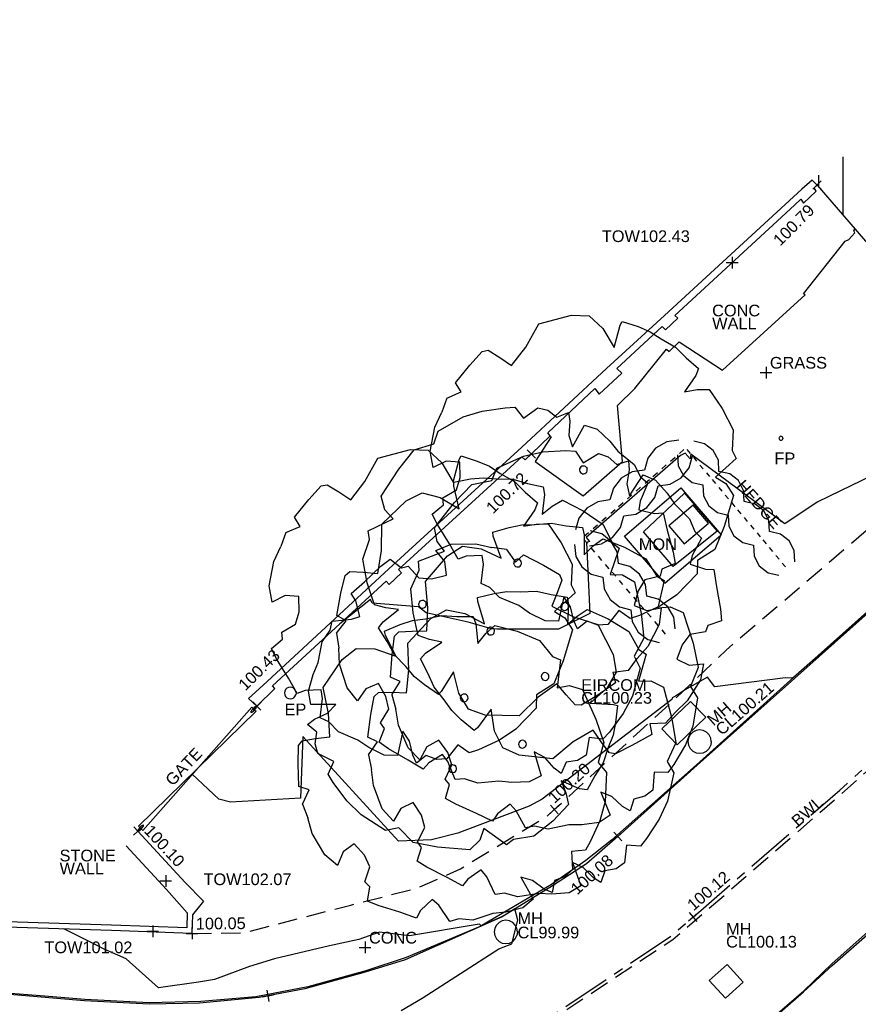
# Model space of a CAD drawing. Extents: x 635157 to 635442, y 694407 to 694910.
# Tile 15 of 103: x 635331 to 635353, y 694454 to 694479. Entities that reach past the tile are written whole.
import ezdxf

# ---------------------------------------------------------------- set-up
doc = ezdxf.new("R2010")
doc.units = 0
doc.header["$MEASUREMENT"] = 0
doc.linetypes.add('CENTER', pattern=[2, 1.25, -0.25, 0.25, -0.25])
doc.linetypes.add('DASHED', pattern=[0.75, 0.5, -0.25])
doc.layers.get('0').update_dxf_attribs({"color": 12, "linetype": 'CONTINUOUS'})
for name, color, linetype in [('BUILDING', 5, 'CONTINUOUS'), ('CHANGE_OF_SURFACE', 7, 'DASHED'), ('CHANGE_OF_SURFACE_LVL', 7, 'CONTINUOUS'), ('CONTOURS_INDEX', 4, 'CONTINUOUS'), ('CONTOURS_MINOR', 132, 'CONTINUOUS'), ('EIRCOM_COVER', 3, 'CONTINUOUS'), ('EIRCOM_COVER_RMK', 3, 'CONTINUOUS'), ('ESB_POLE', 1, 'CONTINUOUS'), ('ESB_POLE_TXT', 1, 'CONTINUOUS'), ('FLAGPOLE', 132, 'CONTINUOUS'), ('FLAGPOLE_TXT', 132, 'CONTINUOUS'), ('GATE', 7, 'CONTINUOUS'), ('GATE_TXT', 7, 'CONTINUOUS'), ('HATCHING', 4, 'CONTINUOUS'), ('HEDGE', 92, 'CONTINUOUS'), ('HEDGE_TXT', 92, 'CONTINUOUS'), ('KERB_BOTTOM', 172, 'CONTINUOUS'), ('KERB_BOTTOM_LVL', 172, 'CONTINUOUS'), ('KERB_TOP', 2, 'CONTINUOUS'), ('MANHOLES', 12, 'CONTINUOUS'), ('MANHOLES_LVL', 12, 'CONTINUOUS'), ('MANHOLES_RMK', 12, 'CONTINUOUS'), ('MANHOLES_TXT', 12, 'CONTINUOUS'), ('MARKINGS_DASHED_WHITE', 9, 'DASHED'), ('MARKINGS_DASHED_WHITE_TXT', 9, 'CONTINUOUS'), ('MONUMENT', 7, 'CONTINUOUS'), ('MONUMENT_TXT', 7, 'CONTINUOUS'), ('ROAD_CROWNLINE', 212, 'CENTER'), ('ROAD_CROWNLINE_LVL', 212, 'CONTINUOUS'), ('TEXT', 7, 'CONTINUOUS'), ('TEXT_TXT', 7, 'CONTINUOUS'), ('TOP_OF_WALL_LEVEL', 212, 'CONTINUOUS'), ('TOP_OF_WALL_LEVEL_TXT', 212, 'CONTINUOUS'), ('TREE', 92, 'CONTINUOUS'), ('WALL', 12, 'CONTINUOUS'), ('WALL_LVL', 12, 'CONTINUOUS'), ('WALL_RMK', 12, 'CONTINUOUS')]:
    doc.layers.add(name, color=color, linetype=linetype)
doc.styles.add('Arial', font='arial.ttf')

# ---------------------------------------------------------------- blocks, each defined once
blk = doc.blocks.new('CIRCL')
at = {"color": 0, "linetype": 'ByBlock', "flags": 128}
for points in [[(0.5, 0), (0.475, 0.154), (0.404, 0.293), (0.293, 0.404), (0.154, 0.475), (0, 0.5), (-0.154, 0.475), (-0.293, 0.404), (-0.404, 0.293), (-0.475, 0.154), (-0.5, 0), (-0.475, -0.154), (-0.404, -0.293), (-0.293, -0.404), (-0.154, -0.475), (0, -0.5), (0.154, -0.475), (0.293, -0.404), (0.404, -0.293), (0.475, -0.154)], [(0.5, 0), (0.475, -0.154)]]:
    blk.add_lwpolyline(points, dxfattribs=at)
blk = doc.blocks.new('SPOT')
at = {"color": 0, "linetype": 'ByBlock', "flags": 128}
for points in [[(-0.5, 0), (0.5, 0)], [(0, 0.5), (0, -0.5)]]:
    blk.add_lwpolyline(points, dxfattribs=at)
blk = doc.blocks.new('GATE')
at = {"color": 0, "linetype": 'ByBlock', "flags": 128}
for points in [[(-0.475952, 0.024048), (-0.475952, 0.078156), (0.475952, -0.078156), (0.475952, -0.024048)], [(-0.475952, -0.024048), (-0.475952, -0.078156), (0.475952, 0.078156), (0.475952, 0.024048)], [(-0.450902, 0), (-0.451904, 0.007014), (-0.455912, 0.014028), (-0.460922, 0.019038), (-0.467936, 0.023046), (-0.475952, 0.024048), (-0.482966, 0.023046), (-0.48998, 0.019038), (-0.49499, 0.014028), (-0.498998, 0.007014), (-0.5, 0), (-0.498998, -0.007014), (-0.49499, -0.014028), (-0.48998, -0.019038), (-0.482966, -0.023046), (-0.475952, -0.024048), (-0.467936, -0.023046), (-0.460922, -0.019038), (-0.455912, -0.014028), (-0.451904, -0.007014)], [(-0.450902, 0), (-0.451904, -0.007014)], [(0.5, 0), (0.498998, 0.007014), (0.49499, 0.014028), (0.48998, 0.019038), (0.482966, 0.023046), (0.475952, 0.024048), (0.467936, 0.023046), (0.460922, 0.019038), (0.455912, 0.014028), (0.451904, 0.007014), (0.450902, 0), (0.451904, -0.007014), (0.455912, -0.014028), (0.460922, -0.019038), (0.467936, -0.023046), (0.475952, -0.024048), (0.482966, -0.023046), (0.48998, -0.019038), (0.49499, -0.014028), (0.498998, -0.007014)], [(0.5, 0), (0.498998, -0.007014)]]:
    blk.add_lwpolyline(points, dxfattribs=at)
blk = doc.blocks.new('TREE_1')
at = {"color": 0, "linetype": 'ByBlock', "flags": 128}
for points in [[(-0.189325, 0.457704), (-0.140987, 0.443605), (-0.135952, 0.477845), (-0.064451, 0.491944), (-0.006042, 0.5), (0.011078, 0.490937), (0.025176, 0.449648), (0.038268, 0.405337), (0.110775, 0.42145), (0.190332, 0.451662), (0.289023, 0.406344), (0.331319, 0.368077), (0.339376, 0.308661), (0.327291, 0.238167), (0.388721, 0.28147), (0.400806, 0.286506), (0.43001, 0.240181), (0.449144, 0.20292), (0.461229, 0.162638), (0.479355, 0.113293), (0.484391, 0.064955), (0.492447, 0.013595), (0.471299, 0.001511), (0.409869, -0.015609), (0.445116, -0.03575), (0.475327, -0.059919), (0.468278, -0.133434), (0.451158, -0.208963), (0.406848, -0.258308), (0.399799, -0.285498), (0.310171, -0.289527), (0.323263, -0.326788), (0.317221, -0.371098), (0.230614, -0.428499), (0.160121, -0.46576), (0.094663, -0.457704), (0.066465, -0.48993), (-0.026183, -0.5), (-0.089627, -0.492951), (-0.161128, -0.473817), (-0.190332, -0.462739), (-0.20141, -0.419436), (-0.257805, -0.431521), (-0.283988, -0.412387), (-0.302115, -0.380161), (-0.34139, -0.379154), (-0.33434, -0.351964), (-0.313192, -0.310675), (-0.309164, -0.272407), (-0.372608, -0.321752), (-0.404834, -0.293555), (-0.426989, -0.242195), (-0.438066, -0.201913), (-0.469285, -0.14149), (-0.472306, -0.09718), (-0.485398, -0.06999), (-0.440081, -0.026687), (-0.424975, -0.002518), (-0.466264, 0.028701), (-0.492447, 0.037764), (-0.482377, 0.093152), (-0.472306, 0.16566), (-0.463243, 0.201913), (-0.416918, 0.201913), (-0.403827, 0.22004), (-0.353474, 0.211984), (-0.319235, 0.235146), (-0.289023, 0.273414), (-0.320242, 0.304632), (-0.365559, 0.314703), (-0.339376, 0.361027), (-0.277946, 0.41138), (-0.230614, 0.433535)], [(-0.189325, 0.457704), (-0.230614, 0.433535)]]:
    blk.add_lwpolyline(points, dxfattribs=at)
blk = doc.blocks.new('HEDGE_1')
at = {"color": 0, "linetype": 'ByBlock', "flags": 128}
for points in [[(0.5, 0.26977), (0.274775, 0.43994), (-0.000501, 0.5), (-0.274775, 0.43994), (-0.5, 0.26977)], [(-0.44995, -0.000501), (-0.320821, -0.000501)], [(-0.192693, -0.000501), (-0.063564, -0.000501)], [(0.063564, -0.000501), (0.191692, -0.000501)], [(0.320821, -0.000501), (0.448949, -0.000501)], [(-0.5, -0.270771), (-0.274775, -0.43994), (-0.000501, -0.5), (0.274775, -0.43994), (0.5, -0.270771)]]:
    blk.add_lwpolyline(points, dxfattribs=at)

msp = doc.modelspace()

# ---------------------------------------------------------------- hatches: boundary and pattern name
at = {"layer": 'HATCHING'}
h = msp.add_hatch(dxfattribs=at)
h.set_pattern_fill('ANSI31', color=256, scale=5, angle=45)
h.paths.add_polyline_path([(635365.472, 694477.599), (635365.764, 694477.275), (635366.977, 694478.31), (635366.683, 694478.648), (635369.556, 694481.136), (635365.602, 694485.716), (635351.699, 694475.318), (635351.825, 694475.192), (635353.881, 694472.807), (635354.015, 694472.923), (635356.215, 694474.773), (635358.776, 694471.805), (635361.666, 694474.309), (635361.952, 694473.978), (635363.169, 694475.013), (635362.871, 694475.354)])
h.paths.add_polyline_path([(635353.971, 694472.876), (635355.569, 694474.248), (635355.276, 694474.59), (635353.678, 694473.218)], flags=25)
h.paths.add_polyline_path([(635367.53, 694479.389), (635368.821, 694480.517), (635368.519, 694480.863), (635367.227, 694479.735)], flags=24)
h.paths.add_polyline_path([(635363.557, 694476.056), (635364.859, 694477.171), (635364.56, 694477.52), (635363.258, 694476.405)], flags=24)
h.paths.add_polyline_path([(635365.625, 694481.923), (635366.939, 694483.061), (635366.638, 694483.408), (635365.324, 694482.27)], flags=24)
h.paths.add_polyline_path([(635357.082, 694474.397), (635358.395, 694475.535), (635358.094, 694475.882), (635356.781, 694474.745)], flags=24)
h.paths.add_polyline_path([(635365.298, 694477.775), (635366.38, 694478.682), (635366.081, 694479.039), (635364.998, 694478.132)], flags=24)
h.paths.add_polyline_path([(635361.424, 694476.126), (635362.156, 694476.126), (635362.156, 694476.576), (635361.424, 694476.576)], flags=24)
h.paths.add_polyline_path([(635361.421, 694475.788), (635363.184, 694475.788), (635363.184, 694476.253), (635361.421, 694476.253)], flags=24)

# ---------------------------------------------------------------- linework, layer by layer
at = {"layer": 'BUILDING', "flags": 128}
msp.add_lwpolyline([(635351.699, 694475.318), (635351.825, 694475.192), (635353.881, 694472.807), (635354.015, 694472.923), (635356.215, 694474.773), (635358.776, 694471.805)], dxfattribs=at)
at = {"layer": 'CHANGE_OF_SURFACE', "flags": 128}
msp.add_lwpolyline([(635335.774, 694455.971), (635337.083, 694455.984), (635339.857, 694456.701), (635341.56, 694457.14), (635342.669, 694457.631), (635344.913, 694459.001), (635345.079, 694459.153), (635348.198, 694462.011), (635349.492, 694463.25), (635352.517, 694465.834), (635353.338, 694466.535), (635356.675, 694469.547)], dxfattribs=at)
at = {"layer": 'CONTOURS_INDEX', "flags": 128}
msp.add_lwpolyline([(635341.149, 694453.996), (635341.689, 694454.313), (635343.656, 694455.58), (635343.992, 694455.707), (635344.139, 694456.314), (635344.066, 694456.6), (635343.849, 694456.469), (635343.709, 694456.392), (635343.203, 694456.169), (635343.156, 694456.21), (635343.094, 694456.202), (635341.364, 694455.912), (635340.591, 694456.006), (635340.056, 694455.815), (635339.304, 694455.652), (635337.889, 694455.317), (635337.255, 694455.123), (635336.35, 694454.792), (635335.938, 694454.717), (635334.91, 694454.576), (635334.084, 694455.32), (635333.516, 694455.564), (635333.356, 694455.653), (635332.482, 694456.086)], dxfattribs=at)
at = {"layer": 'CONTOURS_MINOR', "flags": 128}
for points in [[(635344.913, 694468.821), (635344.998, 694468.729), (635344.588, 694468.089), (635345.817, 694467.209), (635346.832, 694468.092), (635346.705, 694469.53), (635347.147, 694469.97), (635347.96, 694470.977), (635348.027, 694470.914), (635348.288, 694471.17), (635349.396, 694470.44), (635351.523, 694472.374), (635351.477, 694472.402), (635352.545, 694473.754), (635352.644, 694473.796), (635352.799, 694473.966), (635352.768, 694474.016), (635352.798, 694474.063)], [(635355.132, 694468.647), (635352.425, 694467.341), (635351.829, 694467.048), (635350.999, 694466.488), (635348.585, 694468.28), (635348.566, 694468.159), (635348.436, 694468.31), (635348.318, 694468.246), (635345.893, 694466.137), (635345.982, 694466.034), (635345.903, 694466.015), (635345.988, 694464.185), (635345.182, 694463.786), (635343.602, 694463.79), (635343.468, 694463.796), (635342.867, 694463.965), (635341.792, 694464.202), (635341.592, 694464.358), (635340.4, 694464.455), (635340.359, 694464.551), (635339.573, 694463.925)], [(635354.415, 694465.341), (635351.221, 694462.543), (635351.167, 694462.53), (635351.019, 694462.533), (635349.205, 694462.308), (635349.01, 694462.552), (635348.42, 694462.223), (635348.191, 694462.063), (635348.108, 694462.026), (635348.098, 694461.981), (635344.763, 694459.422), (635344.433, 694459.237), (635342.598, 694458.543), (635341.925, 694458.373), (635341.079, 694458.34), (635338.618, 694461.029), (635338.557, 694459.45), (635336.766, 694459.345), (635336.466, 694459.417), (635335.778, 694460.064)]]:
    msp.add_lwpolyline(points, dxfattribs=at)
msp.add_lwpolyline([(635349.145, 694466.443), (635349.265, 694466.302), (635348.132, 694465.4), (635347.369, 694466.288), (635348.422, 694467.283), (635349.145, 694466.443)], close=True, dxfattribs=at)
at = {"layer": 'EIRCOM_COVER', "flags": 128}
msp.add_lwpolyline([(635348.967, 694461.525), (635348.579, 694461.929), (635347.844, 694461.223), (635348.232, 694460.819)], close=True, dxfattribs=at)
at = {"layer": 'KERB_BOTTOM', "flags": 128}
for points in [[(635349.99, 694453.206), (635351.485, 694454.501), (635352.212, 694455.197), (635354.798, 694457.496), (635354.903, 694457.589), (635358.264, 694460.658), (635360.919, 694463.062), (635362.225, 694464.192), (635365.479, 694467.005), (635369.07, 694470.221), (635369.732, 694470.798), (635371.926, 694472.711), (635375.104, 694475.484)], [(635354.17, 694465.123), (635351.169, 694462.447), (635348.751, 694460.297), (635346.71, 694458.464), (635346.575, 694458.342), (635345.901, 694457.756), (635345.028, 694457.197), (635343.737, 694456.395), (635341.252, 694455.297), (635340.224, 694454.976), (635338.669, 694454.55), (635337.723, 694454.37), (635337.497, 694454.327), (635335.967, 694454.18), (635334.673, 694454.157), (635333.016, 694454.238), (635332.2, 694454.307), (635330.186, 694454.479)]]:
    msp.add_lwpolyline(points, dxfattribs=at)
at = {"layer": 'KERB_TOP', "flags": 128}
for points in [[(635371.627, 694480.337), (635367.636, 694476.888), (635363.333, 694473.174), (635359.083, 694469.499), (635354.861, 694465.789), (635351.144, 694462.475), (635348.729, 694460.305), (635346.55, 694458.37), (635345.889, 694457.842), (635345.008, 694457.228), (635343.551, 694456.376), (635343.176, 694456.152), (635341.276, 694455.358), (635340.237, 694455.008), (635338.751, 694454.604), (635337.411, 694454.344), (635336.002, 694454.226), (635334.673, 694454.194), (635333.018, 694454.275), (635332.203, 694454.344), (635330.252, 694454.501)], [(635349.994, 694453.182), (635351.479, 694454.474), (635352.21, 694455.147), (635354.926, 694457.53), (635358.293, 694460.537), (635360.936, 694463.045), (635365.477, 694466.949), (635369.087, 694470.199), (635369.617, 694470.641), (635371.936, 694472.7), (635375.114, 694475.473)]]:
    msp.add_lwpolyline(points, dxfattribs=at)
at = {"layer": 'MANHOLES', "flags": 128}
msp.add_lwpolyline([(635349.514, 694455.174), (635349.059, 694454.762), (635349.471, 694454.307), (635349.926, 694454.719)], close=True, dxfattribs=at)
at = {"layer": 'MARKINGS_DASHED_WHITE', "flags": 128}
msp.add_lwpolyline([(635232.031, 694513.576), (635234.463, 694510.066), (635238.59, 694503.35), (635244.668, 694493.135), (635251.193, 694482.552), (635253.372, 694479.273), (635258.354, 694473.214), (635262.055, 694469.815), (635268.244, 694465.809), (635272.364, 694463.799), (635277.026, 694462.138), (635286.274, 694459.716), (635300.828, 694456.353), (635316.198, 694453.052), (635324.813, 694451.518), (635330.452, 694451.092), (635336.605, 694451.368), (635339.099, 694451.665), (635342.443, 694452.505), (635345.014, 694453.768), (635348.122, 694455.814), (635352.448, 694459.552), (635359.463, 694465.834), (635366.533, 694472.013), (635375.129, 694479.501), (635384.668, 694487.746), (635392.972, 694494.506)], dxfattribs=at)
at = {"layer": 'MONUMENT', "flags": 128}
for points in [[(635347.921, 694464.969), (635346.883, 694466.175), (635348.326, 694467.417), (635349.364, 694466.211)], [(635347.921, 694464.969), (635349.364, 694466.211)]]:
    msp.add_lwpolyline(points, dxfattribs=at)
msp.add_lwpolyline([(635348.644, 694466.974), (635348.018, 694466.439), (635348.413, 694465.976), (635349.039, 694466.511)], close=True, dxfattribs=at)
at = {"layer": 'ROAD_CROWNLINE', "flags": 128}
msp.add_lwpolyline([(635219.404, 694523.01), (635220.627, 694522.424), (635224.065, 694520.343), (635225.396, 694519.429), (635227.582, 694517.982), (635227.883, 694517.736), (635229.948, 694516.046), (635231.899, 694513.872), (635234.318, 694510.541), (635234.467, 694510.288), (635235.862, 694507.916), (635238.418, 694503.941), (635239.695, 694501.765), (635241.746, 694498.27), (635244.784, 694493.157), (635245.134, 694492.569), (635249.968, 694484.761), (635250.041, 694484.651), (635253.871, 694478.868), (635255.825, 694476.508), (635257.664, 694474.285), (635258.543, 694473.167), (635262.139, 694469.868), (635262.821, 694469.426), (635266.931, 694466.765), (635268.406, 694465.902), (635271.448, 694464.396), (635272.371, 694463.939), (635276.938, 694462.359), (635280.337, 694461.407), (635280.926, 694461.256), (635286.411, 694459.854), (635290.625, 694458.819), (635291.553, 694458.591), (635295.631, 694457.609), (635300.368, 694456.573), (635300.774, 694456.484), (635308.477, 694454.817), (635310.144, 694454.467), (635315.523, 694453.336), (635319.954, 694452.534), (635324.805, 694451.655), (635329.031, 694451.3), (635329.858, 694451.23), (635330.423, 694451.182), (635336.531, 694451.444), (635339.114, 694451.778), (635339.806, 694451.956), (635342.436, 694452.633), (635344.967, 694453.824), (635348.095, 694455.92), (635348.641, 694456.393), (635352.409, 694459.653), (635356.142, 694463.004), (635357.154, 694463.912), (635361.739, 694467.983), (635363.637, 694469.625), (635366.541, 694472.136), (635371.164, 694476.208), (635372.484, 694477.371), (635378.141, 694482.152), (635378.769, 694482.701), (635382.387, 694485.859), (635386.368, 694489.201), (635387.195, 694489.895), (635390.928, 694492.988), (635394.138, 694495.493), (635395.31, 694496.407), (635399.825, 694499.749), (635402.169, 694501.451), (635404.521, 694503.159), (635408.362, 694505.995), (635410.167, 694507.385), (635410.2, 694507.409), (635410.631, 694507.73)], dxfattribs=at)
at = {"layer": 'WALL', "flags": 128}
for points in [[(635351.699, 694475.318), (635351.431, 694475.09), (635347.906, 694471.841), (635346.423, 694470.485), (635344.247, 694468.459), (635340.827, 694465.333), (635337.59, 694462.34), (635337.222, 694462.006), (635337.44, 694461.81), (635337.904, 694462.265), (635337.842, 694462.331), (635340.757, 694465.015), (635340.838, 694464.935), (635341.154, 694465.229), (635341.075, 694465.319), (635344.244, 694468.216), (635344.33, 694468.133), (635344.489, 694468.288), (635344.972, 694468.756), (635344.908, 694468.826), (635346.122, 694469.964), (635346.234, 694469.824), (635346.811, 694470.364), (635346.683, 694470.484), (635347.847, 694471.562), (635347.93, 694471.478), (635348.252, 694471.773), (635348.171, 694471.844), (635351.244, 694474.677), (635351.406, 694474.826), (635351.48, 694474.726), (635351.803, 694475.033), (635351.752, 694475.119), (635351.825, 694475.192)], [(635334.08, 694458.219), (635335.117, 694457.103), (635335.648, 694456.498), (635335.638, 694456.116), (635333.708, 694456.187), (635330.205, 694456.299), (635326.893, 694457.012), (635322.07, 694458.018), (635318.182, 694458.844), (635313.92, 694459.741), (635310.641, 694460.429), (635305.793, 694461.454), (635301.857, 694462.292), (635298.471, 694463.005), (635294.312, 694463.866), (635289.902, 694464.819), (635287.989, 694466.487)], [(635334.381, 694458.596), (635335.597, 694457.283), (635336.07, 694456.797), (635335.786, 694456.447), (635335.774, 694455.971), (635333.703, 694456.047), (635330.188, 694456.16), (635329.194, 694456.374), (635326.864, 694456.875), (635322.041, 694457.881), (635319.41, 694458.44), (635318.153, 694458.707), (635313.891, 694459.604), (635310.612, 694460.292), (635309.624, 694460.501), (635305.764, 694461.317), (635301.828, 694462.155), (635299.841, 694462.574), (635298.443, 694462.868), (635294.283, 694463.729), (635290.058, 694464.642), (635289.837, 694464.69), (635287.953, 694466.34)]]:
    msp.add_lwpolyline(points, dxfattribs=at)

# ---------------------------------------------------------------- block references
at = {"layer": 'CHANGE_OF_SURFACE_LVL', "xscale": 0.3, "yscale": 0.3, "zscale": 0.3}
for p, rotation in [((635345.079, 694459.153), 42.498596), ((635335.774, 694455.971), 0.569)]:
    msp.add_blockref('SPOT', p, dxfattribs=dict(at, rotation=rotation))
at = {"layer": 'ESB_POLE', "xscale": 0.3, "yscale": 0.3, "zscale": 0.3}
msp.add_blockref('CIRCL', (635338.298, 694462.148), dxfattribs=at)
at = {"layer": 'FLAGPOLE', "xscale": 0.1, "yscale": 0.1, "zscale": 0.1}
msp.add_blockref('CIRCL', (635350.898, 694468.689), dxfattribs=at)
at = {"layer": 'GATE', "xscale": 4.437035, "rotation": 226.4154369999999}
msp.add_blockref('GATE', (635335.91, 694460.203), dxfattribs=at)
at = {"layer": 'HEDGE'}
for p, xscale, zscale, rotation in [((635348.01, 694468.054), 1.171014, 1.171014, 41.018267), ((635348.776, 694468.052), 1.010193, 1.010193, 310.0473969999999), ((635347.126, 694467.286), 1.171014, 1.171014, 41.018267), ((635349.426, 694467.279), 1.010193, 1.010193, 310.0473969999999), ((635346.243, 694466.517), 1.171014, 1.171014, 41.018267), ((635350.076, 694466.505), 1.010193, 1.010193, 310.0473969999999), ((635346.163, 694465.714), 1.107909, 1.107909, 130.827537), ((635350.726, 694465.732), 1.010193, 1.010193, 310.0473969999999), ((635346.887, 694464.876), 1.107909, 1.107909, 130.827537), ((635347.612, 694464.037), 1.107909, 1.107909, 130.827537)]:
    msp.add_blockref('HEDGE_1', p, dxfattribs=dict(at, xscale=xscale, zscale=zscale, rotation=rotation))
at = {"layer": 'KERB_BOTTOM_LVL', "xscale": 0.3, "yscale": 0.3, "zscale": 0.3}
for p, rotation in [((635346.71, 694458.464), 41.937714), ((635337.723, 694454.37), 10.773066)]:
    msp.add_blockref('SPOT', p, dxfattribs=dict(at, rotation=rotation))
at = {"layer": 'MANHOLES', "xscale": 0.6, "yscale": 0.6, "zscale": 0.6}
for p in [(635348.81, 694460.898), (635343.835, 694456.011)]:
    msp.add_blockref('CIRCL', p, dxfattribs=at)
at = {"layer": 'ROAD_CROWNLINE_LVL', "xscale": 0.3, "yscale": 0.3, "zscale": 0.3, "rotation": 40.870365}
msp.add_blockref('SPOT', (635348.641, 694456.393), dxfattribs=at)
at = {"layer": 'TEXT', "xscale": 0.3, "yscale": 0.3, "zscale": 0.3}
for p in [(635350.515, 694470.378), (635340.22, 694455.612)]:
    msp.add_blockref('SPOT', p, dxfattribs=at)
at = {"layer": 'TOP_OF_WALL_LEVEL', "xscale": 0.3, "yscale": 0.3, "zscale": 0.3}
for p in [(635349.646, 694473.202), (635335.102, 694457.319), (635334.767, 694456.027)]:
    msp.add_blockref('SPOT', p, dxfattribs=at)
at = {"layer": 'TREE'}
for name, p, xscale, yscale, zscale, rotation in [('TREE_1', (635345.826, 694467.876), 8, 8, 8, 39.852091), ('TREE_1', (635344.137, 694465.483), 8, 8, 8, 203.3963729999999), ('TREE_1', (635341.692, 694464.425), 8, 8, 8, 39.852091), ('TREE_1', (635345.345, 694464.368), 7.999999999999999, 7.999999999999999, 7.999999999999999, 198.344434), ('TREE_1', (635343.445, 694463.738), 8, 8, 8, 68.368624), ('CIRCL', (635345.826, 694467.876), 0.2, 0.2, 0.2, 39.85209099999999), ('TREE_1', (635342.763, 694462.021), 8, 8, 8, 321.622694), ('TREE_1', (635344.842, 694462.571), 7.999999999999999, 7.999999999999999, 7.999999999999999, 74.362484), ('TREE_1', (635344.261, 694460.834), 7.999999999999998, 7.999999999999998, 7.999999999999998, 71.50569800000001), ('CIRCL', (635344.137, 694465.483), 0.2, 0.2, 0.2, 203.396373), ('TREE_1', (635342.468, 694460.204), 8, 8, 8, 80.784261), ('CIRCL', (635341.692, 694464.425), 0.2, 0.2, 0.2, 39.85209099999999), ('CIRCL', (635345.345, 694464.368), 0.2, 0.2, 0.2, 198.344434), ('CIRCL', (635343.445, 694463.738), 0.2, 0.2, 0.2, 68.368624), ('CIRCL', (635344.842, 694462.571), 0.2, 0.2, 0.2, 74.362484), ('CIRCL', (635342.763, 694462.021), 0.2, 0.2, 0.2, 321.622694), ('CIRCL', (635344.261, 694460.834), 0.2, 0.2, 0.2, 71.50569800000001), ('CIRCL', (635342.468, 694460.204), 0.2, 0.2, 0.2, 80.784261)]:
    msp.add_blockref(name, p, dxfattribs=dict(at, xscale=xscale, yscale=yscale, zscale=zscale, rotation=rotation))
at = {"layer": 'WALL_LVL', "xscale": 0.3, "yscale": 0.3, "zscale": 0.3}
for p, rotation in [((635351.825, 694475.192), 45), ((635344.489, 694468.288), 44.139496), ((635337.44, 694461.81), 44.438908), ((635334.381, 694458.596), 312.803497)]:
    msp.add_blockref('SPOT', p, dxfattribs=dict(at, rotation=rotation))

# ---------------------------------------------------------------- texts
at = {"layer": 'CHANGE_OF_SURFACE_LVL', "style": 'Arial'}
for s, rotation, p in [('100.20', 42.4986, (635345.085, 694459.295)), ('100.05', 0.569, (635335.873, 694456.072))]:
    msp.add_text(s, height=0.3, rotation=rotation, dxfattribs=at).set_placement(p)
at = {"layer": 'EIRCOM_COVER_RMK', "style": 'Arial'}
for s, p in [('EIRCOM', (635345.771, 694462.202)), ('CL100.23', (635345.771, 694461.872))]:
    msp.add_text(s, height=0.3, dxfattribs=at).set_placement(p)
at = {"layer": 'ESB_POLE_TXT', "style": 'Arial'}
msp.add_text('EP', height=0.3, dxfattribs=at).set_placement((635338.152, 694461.576))
at = {"layer": 'FLAGPOLE_TXT', "style": 'Arial'}
msp.add_text('FP', height=0.3, dxfattribs=at).set_placement((635350.732, 694468.024))
at = {"layer": 'GATE_TXT', "style": 'Arial'}
msp.add_text('GATE', height=0.3, rotation=46.4154, dxfattribs=at).set_placement((635335.277, 694459.738))
at = {"layer": 'HEDGE_TXT', "style": 'Arial'}
msp.add_text('HEDGE', height=0.3, rotation=311.2089, dxfattribs=at).set_placement((635349.738, 694467.455))
at = {"layer": 'KERB_BOTTOM_LVL', "style": 'Arial'}
msp.add_text('100.08', height=0.3, rotation=41.9377, dxfattribs=at).set_placement((635345.666, 694456.948))
at = {"layer": 'MANHOLES_LVL', "style": 'Arial'}
msp.add_text('CL99.99', height=0.3, dxfattribs=at).set_placement((635344.135, 694455.846))
at = {"layer": 'MANHOLES_RMK', "style": 'Arial'}
for s, p in [('CL100.21', (635349.383, 694461.04)), ('MH', (635349.166, 694461.288))]:
    msp.add_text(s, height=0.3, rotation=41.195, dxfattribs=at).set_placement(p)
for s, p in [('MH', (635349.49, 694455.939)), ('CL100.13', (635349.49, 694455.609))]:
    msp.add_text(s, height=0.3, dxfattribs=at).set_placement(p)
at = {"layer": 'MANHOLES_TXT', "style": 'Arial'}
msp.add_text('MH', height=0.3, dxfattribs=at).set_placement((635344.135, 694456.211))
at = {"layer": 'MARKINGS_DASHED_WHITE_TXT', "style": 'Arial'}
msp.add_text('BWL', height=0.3, rotation=41.8447, dxfattribs=at).set_placement((635351.338, 694458.693))
at = {"layer": 'MONUMENT_TXT', "style": 'Arial'}
msp.add_text('MON', height=0.3, dxfattribs=at).set_placement((635347.249, 694465.817))
at = {"layer": 'ROAD_CROWNLINE_LVL', "style": 'Arial'}
msp.add_text('100.12', height=0.3, rotation=40.8704, dxfattribs=at).set_placement((635348.651, 694456.534))
at = {"layer": 'TEXT_TXT', "style": 'Arial'}
for s, p in [('GRASS', (635350.615, 694470.478)), ('CONC', (635340.32, 694455.712))]:
    msp.add_text(s, height=0.3, dxfattribs=at).set_placement(p)
at = {"layer": 'TOP_OF_WALL_LEVEL_TXT', "style": 'Arial'}
for s, p in [('TOW102.43', (635346.3, 694473.729)), ('TOW102.07', (635336.07, 694457.213)), ('TOW101.02', (635331.984, 694455.465))]:
    msp.add_text(s, height=0.3, dxfattribs=at).set_placement(p)
at = {"layer": 'WALL_LVL', "style": 'Arial'}
for s, rotation, p in [('100.79', 45, (635350.879, 694473.607)), ('100.72', 44.1395, (635343.504, 694466.733)), ('100.43', 44.4389, (635337.144, 694462.185)), ('100.10', 312.8035, (635334.522, 694458.591))]:
    msp.add_text(s, height=0.3, rotation=rotation, dxfattribs=at).set_placement(p)
at = {"layer": 'WALL_RMK', "style": 'Arial'}
for s, p in [('CONC', (635349.132, 694471.82)), ('WALL', (635349.132, 694471.49)), ('STONE', (635332.374, 694457.823)), ('WALL', (635332.374, 694457.493))]:
    msp.add_text(s, height=0.3, dxfattribs=at).set_placement(p)

doc.saveas('drawing.dxf')
